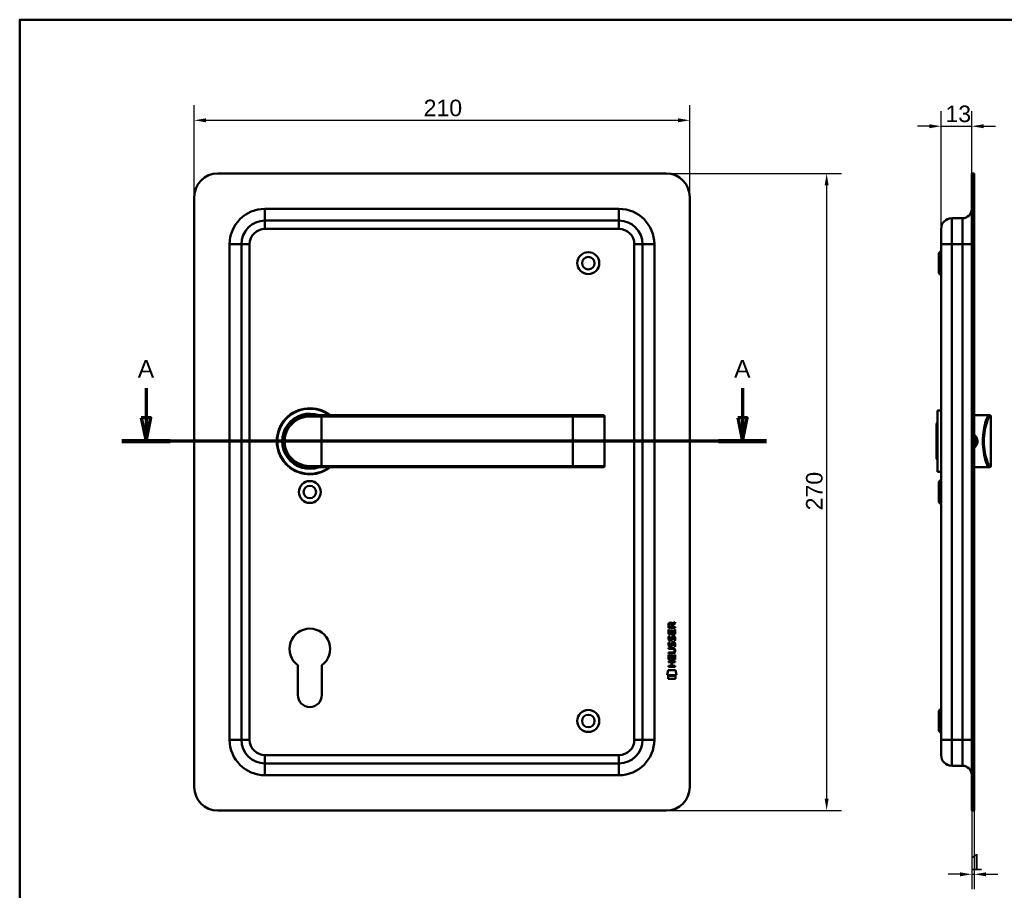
# Model space of a CAD drawing. Header units: millimetres. Extents: x 20 to 833, y 20 to 574.
# Tile 3 of 4: x 20 to 437, y 205 to 574. Entities that reach past the tile are written whole.
import ezdxf

# ---------------------------------------------------------------- set-up
doc = ezdxf.new("R2010")
doc.units = ezdxf.units.MM
doc.header["$LTSCALE"] = 2
for name, color, linetype, lineweight in [('Bemaßungen(DIN)', 7, 'Continuous', 25), ('Schnittansichtslinien(DIN)', 7, 'Continuous', 70), ('Sichtbare Kanten(DIN)', 7, 'Continuous', 50), ('Sichtbare tangentiale Kanten(DIN)', 7, 'Continuous', 50), ('Skizziergeometrie(DIN)', 7, 'Continuous', 50)]:
    doc.layers.add(name, color=color, linetype=linetype, lineweight=lineweight)
doc.styles.add('Aktuell-DINGroßer Text', font='arial.ttf')
doc.styles.add('STANDARD-DIN~0', font='arial.ttf')
doc.dimstyles.new('CAD-LAN', dxfattribs={"dimscale": 2, "dimtxt": 3.5, "dimasz": 2.5, "dimexe": 3.175, "dimexo": 0, "dimgap": 0.8, "dimtad": 1, "dimrnd": 1e-08, "dimtxsty": 'STANDARD-DIN~0', "dimcen": 0.09, "dimdle": 10, "dimclrd": 250, "dimclre": 250, "dimclrt": 250, "dimadec": 0, "dimazin": 2, "dimtfac": 1, "dimtmove": 0, "dimatfit": 3, "dimfxl": 1, "dimtolj": 1, "dimtzin": 0, "dimlwd": 25, "dimlwe": 25, "dimarcsym": 0})

# ---------------------------------------------------------------- blocks, each defined once
blk = doc.blocks.new('Ränder Standardrahmen')
at = {"layer": 'Skizziergeometrie(DIN)', "flags": 128}
blk.add_lwpolyline([(10, 10), (10, 287), (410, 287), (410, 10), (10, 10)], dxfattribs=at)
blk = doc.blocks.new('*D17')
at = {"layer": 'Bemaßungen(DIN)', "color": 250, "linetype": 'Continuous', "lineweight": 25, "true_color": 0x3f3f3f, "transparency": 16777216}
for p, q in [((410.47, 485.36), (410.47, 535.21)), ((423.47, 508.86), (423.47, 535.21)), ((405.47, 528.86), (400.47, 528.86)), ((410.47, 528.86), (423.47, 528.86)), ((428.47, 528.86), (433.47, 528.86))]:
    blk.add_line(p, q, dxfattribs=at)
at = {"layer": 'Bemaßungen(DIN)', "color": 250, "linetype": 'Continuous', "true_color": 0x3f3f3f, "transparency": 16777216}
for points in [[(405.47, 529.69), (405.47, 528.02), (410.47, 528.86)], [(428.47, 529.69), (428.47, 528.02), (423.47, 528.86)]]:
    blk.add_solid(points, dxfattribs=at)
at = {"layer": 'Defpoints', "color": 0, "linetype": 'Continuous', "transparency": 16777216}
for p in [(423.47, 528.86), (423.47, 508.86), (410.47, 485.36)]:
    blk.add_point(p, dxfattribs=at)
at = {"layer": 'Bemaßungen(DIN)', "color": 250, "linetype": 'Continuous', "lineweight": 25, "true_color": 0x3f3f3f, "transparency": 16777216, "insert": (412.29, 537.61), "char_height": 7, "attachment_point": 1, "style": 'STANDARD-DIN~0'}
blk.add_mtext('\\A1;13', dxfattribs=at)
blk = doc.blocks.new('*D18')
at = {"layer": 'Bemaßungen(DIN)', "color": 250, "linetype": 'Continuous', "lineweight": 25, "true_color": 0x3f3f3f, "transparency": 16777216}
for p, q in [((423.47, 238.86), (423.47, 205.51)), ((424.47, 238.86), (424.47, 205.51)), ((418.47, 211.86), (413.47, 211.86)), ((423.47, 211.86), (424.47, 211.86)), ((429.47, 211.86), (434.47, 211.86))]:
    blk.add_line(p, q, dxfattribs=at)
at = {"layer": 'Bemaßungen(DIN)', "color": 250, "linetype": 'Continuous', "true_color": 0x3f3f3f, "transparency": 16777216}
for points in [[(418.47, 212.69), (418.47, 211.02), (423.47, 211.86)], [(429.47, 212.69), (429.47, 211.02), (424.47, 211.86)]]:
    blk.add_solid(points, dxfattribs=at)
at = {"layer": 'Defpoints', "color": 0, "linetype": 'Continuous', "transparency": 16777216}
for p in [(423.47, 238.86), (424.47, 238.86), (424.47, 211.86)]:
    blk.add_point(p, dxfattribs=at)
at = {"layer": 'Bemaßungen(DIN)', "color": 250, "linetype": 'Continuous', "lineweight": 25, "true_color": 0x3f3f3f, "transparency": 16777216, "insert": (422.68, 220.49), "char_height": 7, "attachment_point": 1, "style": 'STANDARD-DIN~0'}
blk.add_mtext('\\A1;1', dxfattribs=at)
blk = doc.blocks.new('*D19')
at = {"layer": 'Bemaßungen(DIN)', "color": 250, "linetype": 'Continuous', "lineweight": 25, "true_color": 0x3f3f3f, "transparency": 16777216}
for p, q in [((93.95, 498.86), (93.95, 537.72)), ((303.95, 498.86), (303.95, 537.72)), ((98.95, 531.37), (298.95, 531.37))]:
    blk.add_line(p, q, dxfattribs=at)
at = {"layer": 'Bemaßungen(DIN)', "color": 250, "linetype": 'Continuous', "true_color": 0x3f3f3f, "transparency": 16777216}
for points in [[(98.95, 532.2), (98.95, 530.53), (93.95, 531.37)], [(298.95, 532.2), (298.95, 530.53), (303.95, 531.37)]]:
    blk.add_solid(points, dxfattribs=at)
at = {"layer": 'Defpoints', "color": 0, "linetype": 'Continuous', "transparency": 16777216}
for p in [(303.95, 531.37), (93.95, 498.86), (303.95, 498.86)]:
    blk.add_point(p, dxfattribs=at)
at = {"layer": 'Bemaßungen(DIN)', "color": 250, "linetype": 'Continuous', "lineweight": 25, "true_color": 0x3f3f3f, "transparency": 16777216, "insert": (191.17, 540.11), "char_height": 7, "attachment_point": 1, "style": 'STANDARD-DIN~0'}
blk.add_mtext('\\A1;210', dxfattribs=at)
blk = doc.blocks.new('*D20')
at = {"layer": 'Bemaßungen(DIN)', "color": 250, "linetype": 'Continuous', "lineweight": 25, "true_color": 0x3f3f3f, "transparency": 16777216}
for p, q in [((293.95, 508.86), (368.3, 508.86)), ((361.95, 503.86), (361.95, 243.86)), ((293.95, 238.86), (368.3, 238.86))]:
    blk.add_line(p, q, dxfattribs=at)
at = {"layer": 'Bemaßungen(DIN)', "color": 250, "linetype": 'Continuous', "true_color": 0x3f3f3f, "transparency": 16777216}
for points in [[(361.12, 503.86), (362.78, 503.86), (361.95, 508.86)], [(361.12, 243.86), (362.78, 243.86), (361.95, 238.86)]]:
    blk.add_solid(points, dxfattribs=at)
at = {"layer": 'Defpoints', "color": 0, "linetype": 'Continuous', "transparency": 16777216}
for p in [(293.95, 508.86), (293.95, 238.86), (361.95, 238.86)]:
    blk.add_point(p, dxfattribs=at)
at = {"layer": 'Bemaßungen(DIN)', "color": 250, "linetype": 'Continuous', "lineweight": 25, "true_color": 0x3f3f3f, "transparency": 16777216, "insert": (353.2, 366.08), "char_height": 7, "attachment_point": 1, "rotation": 90, "style": 'STANDARD-DIN~0'}
blk.add_mtext('\\A1;270', dxfattribs=at)
blk = doc.blocks.new('2DTransSchnitt0')
at = {"layer": 'Schnittansichtslinien(DIN)', "linetype": 'Continuous'}
for p, q in [((36.77, 208.9), (36.77, 202.68)), ((163.13, 208.9), (163.13, 202.68)), ((35.77, 202.68), (36.77, 197.68)), ((37.77, 202.68), (35.77, 202.68)), ((36.77, 202.68), (36.77, 197.68)), ((36.77, 197.68), (37.77, 202.68)), ((162.13, 202.68), (163.13, 197.68)), ((164.13, 202.68), (162.13, 202.68)), ((163.13, 202.68), (163.13, 197.68)), ((163.13, 197.68), (164.13, 202.68)), ((168.22, 197.68), (31.67, 197.68))]:
    blk.add_line(p, q, dxfattribs=at)
at = {"layer": 'Schnittansichtslinien(DIN)', "linetype": 'Continuous', "lineweight": 140}
for p, q in [((41.87, 197.68), (31.67, 197.68)), ((168.22, 197.68), (158.03, 197.68))]:
    blk.add_line(p, q, dxfattribs=at)
at = {"layer": 'Schnittansichtslinien(DIN)', "linetype": 'Continuous', "flags": 128}
for points in [[(35.77, 202.68), (36.77, 197.68), (37.77, 202.68), (35.77, 202.68)], [(162.13, 202.68), (163.13, 197.68), (164.13, 202.68), (162.13, 202.68)]]:
    blk.add_lwpolyline(points, dxfattribs=at)
at = {"layer": 'Schnittansichtslinien(DIN)'}
for points in [[(35.77, 202.68), (36.77, 197.68), (37.77, 202.68), (35.77, 202.68)], [(162.13, 202.68), (163.13, 197.68), (164.13, 202.68), (162.13, 202.68)]]:
    blk.add_solid(points, dxfattribs=at)
at = {"layer": 'Schnittansichtslinien(DIN)', "char_height": 3.73, "attachment_point": 7, "style": 'Aktuell-DINGroßer Text'}
for insert in [(35.02, 211.18), (161.37, 211.18)]:
    blk.add_mtext('A', dxfattribs=dict(at, insert=insert))

msp = doc.modelspace()

# ---------------------------------------------------------------- linework, layer by layer
at = {"layer": 'Sichtbare Kanten(DIN)'}
for p, q in [((293.949, 508.858), (103.949, 508.858)), ((424.472, 508.858), (423.472, 508.858)), ((423.472, 498.858), (423.472, 508.858)), ((424.472, 508.858), (424.472, 498.858)), ((93.949, 498.858), (93.949, 248.858)), ((303.949, 248.858), (303.949, 498.858)), ((423.472, 498.858), (423.472, 248.858)), ((424.472, 498.858), (424.472, 248.858)), ((273.949, 488.858), (123.949, 488.858)), ((419.472, 489.858), (414.972, 489.858)), ((410.472, 478.858), (410.472, 485.358)), ((113.949, 478.858), (113.949, 268.858)), ((283.949, 268.858), (283.949, 478.858)), ((409.472, 475.108), (410.472, 476.108)), ((410.472, 478.858), (410.472, 268.858)), ((409.472, 466.608), (409.472, 475.108)), ((409.472, 466.608), (410.472, 465.608)), ((142.332, 406.34), (142.332, 406.34)), ((142.949, 406.358), (147.949, 406.358)), ((254.449, 406.358), (147.949, 406.358)), ((267.323, 406.358), (254.449, 406.358)), ((267.323, 406.358), (267.343, 406.358)), ((267.843, 384.858), (267.843, 405.858)), ((408.972, 408.358), (408.972, 382.358)), ((408.972, 408.358), (410.472, 408.358)), ((424.472, 406.358), (428.972, 406.358)), ((428.972, 406.358), (430.685, 406.358)), ((430.685, 406.358), (430.972, 406.358)), ((431.472, 384.858), (431.472, 405.858)), ((408.472, 402.858), (408.972, 403.358)), ((408.472, 387.858), (408.472, 402.858)), ((147.949, 384.358), (142.949, 384.358)), ((147.949, 384.358), (254.449, 384.358)), ((254.449, 384.358), (267.323, 384.358)), ((267.343, 384.358), (267.323, 384.358)), ((408.472, 387.858), (408.972, 387.358)), ((424.472, 384.358), (428.972, 384.358)), ((428.972, 384.358), (430.685, 384.358)), ((430.972, 384.358), (430.685, 384.358)), ((408.972, 382.358), (410.472, 382.358)), ((409.472, 378.108), (410.472, 379.108)), ((409.472, 369.608), (409.472, 378.108)), ((409.472, 369.608), (410.472, 368.608)), ((294.931, 316.344), (294.933, 317.658)), ((295.281, 317.614), (295.281, 316.726)), ((296.298, 316.725), (296.299, 317.613)), ((296.596, 317.974), (297.791, 318.764)), ((296.649, 317.575), (296.648, 316.725)), ((297.791, 318.33), (296.649, 317.575)), ((297.791, 318.764), (297.791, 318.33)), ((294.929, 313.614), (294.93, 315.618)), ((297.787, 313.612), (294.929, 313.614)), ((294.93, 315.618), (295.278, 315.618)), ((297.789, 316.342), (294.931, 316.344)), ((295.278, 315.618), (295.277, 313.991)), ((295.277, 313.991), (296.172, 313.99)), ((295.281, 316.726), (296.298, 316.725)), ((296.172, 313.99), (296.173, 315.437)), ((296.173, 315.437), (296.521, 315.437)), ((296.521, 315.437), (296.52, 313.99)), ((296.52, 313.99), (297.439, 313.989)), ((296.648, 316.725), (297.789, 316.724)), ((297.439, 313.989), (297.44, 315.636)), ((297.44, 315.636), (297.789, 315.636)), ((297.789, 315.636), (297.787, 313.612)), ((297.789, 316.724), (297.789, 316.342)), ((295.098, 310.294), (295.437, 310.193)), ((295.1, 312.84), (295.439, 312.74)), ((295.295, 308.962), (295.302, 308.945)), ((295.297, 311.509), (295.304, 311.491)), ((295.978, 308.864), (295.989, 308.881)), ((295.981, 311.411), (295.991, 311.428)), ((297.027, 309.991), (297.015, 309.991)), ((297.029, 312.537), (297.017, 312.537)), ((294.92, 302.876), (294.922, 304.881)), ((294.922, 305.452), (294.922, 305.829)), ((294.922, 305.829), (296.592, 305.827)), ((296.568, 305.45), (294.922, 305.452)), ((294.922, 304.881), (295.27, 304.88)), ((294.923, 307.387), (294.924, 307.764)), ((296.593, 307.385), (294.923, 307.387)), ((294.924, 307.764), (296.57, 307.762)), ((295.27, 304.88), (295.269, 303.253)), ((296.163, 303.253), (296.164, 304.699)), ((296.164, 304.699), (296.513, 304.699)), ((296.513, 304.699), (296.512, 303.252)), ((297.43, 303.251), (297.432, 304.899)), ((297.432, 304.899), (297.78, 304.898)), ((297.473, 306.6), (297.473, 306.61)), ((297.78, 304.898), (297.778, 302.874)), ((137.849, 287.858), (137.849, 300.433)), ((148.049, 300.433), (148.049, 287.858)), ((294.918, 301.706), (294.918, 302.083)), ((294.918, 302.083), (297.777, 302.081)), ((296.161, 301.705), (294.918, 301.706)), ((297.778, 302.874), (294.92, 302.876)), ((295.269, 303.253), (296.163, 303.253)), ((296.16, 300.147), (296.161, 301.705)), ((296.512, 303.252), (297.43, 303.251)), ((296.517, 301.705), (296.516, 300.147)), ((297.776, 301.704), (296.517, 301.705)), ((297.777, 302.081), (297.776, 301.704)), ((294.385, 296.194), (294.844, 298.327)), ((294.844, 298.327), (297.85, 298.325)), ((294.916, 299.771), (294.916, 300.148)), ((294.916, 300.148), (296.16, 300.147)), ((297.775, 299.769), (294.916, 299.771)), ((296.516, 300.147), (297.775, 300.146)), ((297.775, 300.146), (297.775, 299.769)), ((297.85, 298.325), (298.3, 296.191)), ((298.3, 296.191), (294.385, 296.194)), ((294.844, 294.766), (294.844, 295.908)), ((294.844, 295.908), (297.841, 295.906)), ((297.841, 294.764), (294.844, 294.766)), ((297.841, 295.906), (297.841, 294.764)), ((409.472, 281.108), (410.472, 282.108)), ((409.472, 272.608), (409.472, 281.108)), ((409.472, 272.608), (410.472, 271.608)), ((410.472, 262.358), (410.472, 268.858)), ((123.949, 258.858), (273.949, 258.858)), ((419.472, 257.858), (414.972, 257.858)), ((423.472, 238.858), (423.472, 248.858)), ((424.472, 248.858), (424.472, 238.858)), ((103.949, 238.858), (293.949, 238.858)), ((423.472, 238.858), (424.472, 238.858))]:
    msp.add_line(p, q, dxfattribs=at)
for centre, radius in [((260.949, 470.858), 4.65), ((260.949, 470.858), 2.65), ((142.949, 373.858), 4.65), ((142.949, 373.858), 2.65), ((260.949, 276.858), 4.65), ((260.949, 276.858), 2.65)]:
    msp.add_circle(centre, radius, dxfattribs=at)
for centre, radius, start, end in [((103.949, 498.858), 10, 90, 180), ((293.949, 498.858), 10, 0, 90), ((419.472, 493.858), 4, 270, 0), ((123.949, 478.858), 10, 90, 180), ((273.949, 478.858), 10, 0, 90), ((414.972, 485.358), 4.5, 90, 180), ((142.949, 395.358), 14, 51.78679, 308.21321), ((142.949, 395.358), 13.8, 52.8542, 307.1458), ((142.949, 395.358), 11.7, 70.08028, 289.91972), ((142.949, 395.358), 11.6, 71.49137, 288.50863), ((142.949, 395.358), 11.5, 73.04257, 286.95743), ((142.949, 395.358), 11.3, 76.76803, 283.23197), ((130.626, 408.056), 8.678, 339.58557, 339.58805), ((130.626, 408.056), 8.678, 343.58855, 343.59762), ((140.717, 405.466), 0.85, 144.22686, 144.41082), ((140.717, 405.466), 0.85, 60.5317, 60.67321), ((267.343, 405.858), 0.5, 0, 90), ((430.972, 405.858), 0.5, 0, 90), ((267.343, 384.858), 0.5, 270, 0), ((430.972, 384.858), 0.5, 270, 0), ((142.949, 307.358), 8.6, 306.37184, 233.62816), ((142.949, 287.858), 5.1, 180, 0), ((123.949, 268.858), 10, 180, 270), ((273.949, 268.858), 10, 270, 0), ((414.972, 262.358), 4.5, 180, 270), ((419.472, 253.858), 4, 0, 90), ((103.949, 248.858), 10, 180, 270), ((293.949, 248.858), 10, 270, 0)]:
    msp.add_arc(centre, radius, start, end, dxfattribs=at)
for centre, major_axis, ratio, start_param, end_param in [((296.46, 316.841), (0.976, -1.274), 0.5180415, 2.7627686, 3.7355131), ((295.067, 316.76), (-1.242, -1.64), 0.5994938, 2.7365723, 3.5673799), ((296.646, 312.32), (-1.192, -3.54), 0.2215161, 5.9678979, 6.0270389), ((296.563, 314.619), (-1.103, -3.296), 0.2312948, 5.9540546, 6.015014), ((296.048, 309.765), (-0.583, -1.012), 0.541605, 5.8985019, 6.3563332), ((296.042, 312.303), (-0.574, -1.004), 0.5438409, 5.8950231, 6.3553168), ((295.92, 308.889), (-0.098, -0.139), 0.3641716, 1.3429, 1.6509781), ((295.922, 311.435), (-0.098, -0.139), 0.3641716, 1.3429, 1.6509781), ((296.368, 308.306), (-0.838, -1.64), 0.4594521, 2.8344186, 3.3561114), ((296.369, 310.85), (-0.839, -1.642), 0.4591024, 2.8345951, 3.3559829), ((292.752, 310.133), (4.808, -4.323), 0.3742014, 5.888113, 6.6064523), ((292.748, 303.088), (4.814, 4.313), 0.3742661, 5.9599282, 6.6783921), ((274.04, 326.437), (23.266, -20.361), 0.1371339, 6.127502, 6.402435)]:
    msp.add_ellipse(centre, major_axis=major_axis, ratio=ratio, start_param=start_param, end_param=end_param, dxfattribs=at)
for points, knots in [([(142.949, 406.358), (141.292, 406.358), (139.649, 405.978), (138.176, 405.268), (136.704, 404.559), (135.4, 403.524), (134.374, 402.248), (133.349, 400.972), (132.606, 399.453), (132.232, 397.835), (131.858, 396.217), (131.858, 394.497), (132.232, 392.879), (132.606, 391.262), (133.349, 389.744), (134.374, 388.468), (135.399, 387.192), (136.703, 386.157), (138.176, 385.447), (139.649, 384.738), (141.292, 384.358), (142.949, 384.358)], [-3.3432814, -3.3432814, -3.3432814, -3.3432814, -2.8656698, -2.8656698, -2.8656698, -2.3880581, -2.3880581, -2.3880581, -1.9104465, -1.9104465, -1.9104465, -1.4328349, -1.4328349, -1.4328349, -0.9552233, -0.9552233, -0.9552233, -0.4776116, -0.4776116, -0.4776116, 0, 0, 0, 0]), ([(424.47, 397.592), (424.926, 397.181), (425.257, 396.633), (425.396, 396.031), (425.497, 395.593), (425.497, 395.126), (425.396, 394.687), (425.295, 394.247), (425.095, 393.835), (424.817, 393.486), (424.712, 393.355), (424.597, 393.233), (424.472, 393.122)], [3.41810711, 3.41810711, 3.41810711, 3.41810711, 3.62583349, 3.62583349, 3.62583349, 3.77690989, 3.77690989, 3.77690989, 3.92798628, 3.92798628, 3.92798628, 3.98481417, 3.98481417, 3.98481417, 3.98481417]), ([(424.472, 392.563), (424.706, 392.742), (425.279, 393.313), (425.86, 394.549), (425.863, 396.485), (425.105, 397.661), (424.472, 398.151)], [-1.90104539, -1.90104539, -1.90104539, -1.90104539, -1.81291674, -1.66184035, -1.51076395, -1.27193278, -1.27193278, -1.27193278, -1.27193278]), ([(297.473, 306.61), (297.473, 306.657), (297.471, 306.703), (297.455, 306.839), (297.432, 306.926), (297.358, 307.077), (297.311, 307.138), (297.191, 307.244), (297.12, 307.284), (296.903, 307.368), (296.744, 307.385), (296.593, 307.385)], [0, 0, 0, 0, 0.01400423, 0.01400423, 0.0408947, 0.0408947, 0.06439039, 0.06439039, 0.08887549, 0.08887549, 0.13413559, 0.13413559, 0.13413559, 0.13413559])]:
    msp.add_open_spline(points, degree=3, knots=knots, dxfattribs=at)
for points in [[(294.933, 317.658), (294.947, 318.099), (295.179, 318.561), (295.792, 318.561)], [(296.299, 317.613), (296.299, 317.886), (296.212, 318.212), (295.797, 318.212)], [(296.902, 312.899), (297.19, 312.938), (297.472, 312.837), (297.666, 312.521)], [(294.975, 308.815), (294.884, 309.056), (294.855, 309.289), (294.897, 309.617)], [(294.977, 311.362), (294.886, 311.603), (294.857, 311.836), (294.899, 312.164)], [(294.897, 309.617), (294.915, 309.757), (294.956, 309.964), (295.027, 310.137)], [(294.899, 312.164), (294.917, 312.303), (294.958, 312.51), (295.029, 312.683)], [(295.534, 308.355), (295.311, 308.388), (295.081, 308.533), (294.975, 308.815)], [(295.536, 310.901), (295.313, 310.934), (295.083, 311.079), (294.977, 311.362)], [(295.027, 310.137), (295.047, 310.186), (295.098, 310.294), (295.098, 310.294)], [(295.029, 312.683), (295.049, 312.733), (295.1, 312.84), (295.1, 312.84)], [(295.282, 309.729), (295.218, 309.476), (295.212, 309.252), (295.27, 309.036)], [(295.284, 312.275), (295.22, 312.023), (295.214, 311.799), (295.272, 311.583)], [(295.437, 310.193), (295.437, 310.193), (295.317, 309.867), (295.282, 309.729)], [(295.439, 312.74), (295.439, 312.74), (295.319, 312.413), (295.284, 312.275)], [(295.507, 308.732), (295.654, 308.672), (295.842, 308.708), (295.947, 308.823)], [(295.509, 311.279), (295.656, 311.219), (295.844, 311.254), (295.949, 311.369)], [(295.691, 310.888), (295.59, 310.89), (295.569, 310.896), (295.536, 310.901)], [(296.319, 311.253), (296.203, 311.043), (296.008, 310.884), (295.691, 310.888)], [(295.989, 308.881), (296.058, 308.991), (296.115, 309.154), (296.17, 309.4)], [(295.991, 311.428), (296.06, 311.537), (296.117, 311.701), (296.172, 311.946)], [(296.17, 309.4), (296.254, 309.767), (296.356, 309.979), (296.497, 310.146)], [(296.172, 311.946), (296.256, 312.314), (296.358, 312.525), (296.499, 312.693)], [(296.509, 309.249), (296.455, 309.009), (296.392, 308.844), (296.317, 308.706)], [(296.511, 311.796), (296.457, 311.556), (296.394, 311.391), (296.319, 311.253)], [(296.497, 310.146), (296.59, 310.256), (296.721, 310.329), (296.9, 310.353)], [(296.499, 312.693), (296.592, 312.803), (296.723, 312.875), (296.902, 312.899)], [(296.558, 309.448), (296.55, 309.418), (296.51, 309.251), (296.509, 309.249)], [(296.56, 311.994), (296.552, 311.964), (296.512, 311.798), (296.511, 311.796)], [(296.744, 309.873), (296.673, 309.784), (296.613, 309.646), (296.558, 309.448)], [(296.746, 312.419), (296.675, 312.331), (296.615, 312.193), (296.56, 311.994)], [(297.015, 309.991), (296.893, 309.991), (296.818, 309.958), (296.744, 309.873)], [(297.017, 312.537), (296.895, 312.537), (296.82, 312.505), (296.746, 312.419)], [(296.9, 310.353), (297.188, 310.391), (297.47, 310.291), (297.664, 309.974)], [(297.219, 308.408), (297.219, 308.408), (297.374, 308.662), (297.433, 308.947)], [(297.221, 310.954), (297.221, 310.955), (297.376, 311.208), (297.435, 311.493)], [(297.59, 310.868), (297.569, 310.872), (297.221, 310.954), (297.221, 310.954)], [(297.433, 308.947), (297.502, 309.28), (297.501, 309.556), (297.395, 309.753)], [(297.435, 311.493), (297.504, 311.826), (297.503, 312.102), (297.397, 312.3)], [(297.812, 309.04), (297.782, 308.708), (297.624, 308.379), (297.588, 308.321)], [(297.814, 311.586), (297.784, 311.255), (297.626, 310.925), (297.59, 310.868)], [(297.664, 309.974), (297.774, 309.794), (297.828, 309.575), (297.828, 309.305)], [(297.666, 312.521), (297.776, 312.34), (297.83, 312.121), (297.83, 311.852)], [(297.828, 309.305), (297.828, 309.22), (297.821, 309.134), (297.812, 309.04)], [(297.83, 311.852), (297.83, 311.767), (297.823, 311.681), (297.814, 311.586)], [(295.689, 308.342), (295.588, 308.343), (295.567, 308.35), (295.534, 308.355)], [(296.317, 308.706), (296.201, 308.497), (296.006, 308.338), (295.689, 308.342)], [(297.588, 308.321), (297.567, 308.326), (297.219, 308.408), (297.219, 308.408)]]:
    msp.add_open_spline(points, degree=3, dxfattribs=at)
at = {"layer": 'Sichtbare tangentiale Kanten(DIN)'}
for p, q in [((423.472, 498.858), (424.472, 498.858)), ((123.949, 493.858), (273.949, 493.858)), ((123.949, 493.858), (123.949, 488.858)), ((273.949, 493.858), (273.949, 488.858)), ((123.949, 485.358), (123.949, 488.858)), ((273.949, 485.358), (273.949, 488.858)), ((414.972, 489.858), (414.972, 478.858)), ((419.472, 478.858), (419.472, 489.858)), ((273.949, 485.358), (123.949, 485.358)), ((108.949, 268.858), (108.949, 478.858)), ((108.949, 478.858), (113.949, 478.858)), ((117.449, 478.858), (113.949, 478.858)), ((117.449, 478.858), (117.449, 268.858)), ((280.449, 478.858), (283.949, 478.858)), ((280.449, 268.858), (280.449, 478.858)), ((288.949, 478.858), (283.949, 478.858)), ((288.949, 478.858), (288.949, 268.858)), ((414.972, 478.858), (410.472, 478.858)), ((419.472, 478.858), (414.972, 478.858)), ((414.972, 268.858), (414.972, 478.858)), ((419.472, 478.858), (419.472, 268.858)), ((419.472, 478.858), (423.472, 478.858)), ((147.949, 405.858), (142.892, 405.858)), ((147.949, 406.358), (147.949, 405.858)), ((147.949, 405.858), (254.449, 405.858)), ((147.949, 384.858), (147.949, 405.858)), ((254.449, 406.358), (254.449, 405.858)), ((254.449, 384.858), (254.449, 405.858)), ((254.449, 405.858), (267.804, 405.858)), ((267.804, 405.858), (267.804, 384.858)), ((267.843, 405.858), (267.804, 405.858)), ((431.472, 405.858), (431.182, 405.858)), ((142.892, 384.858), (147.949, 384.858)), ((254.449, 384.858), (147.949, 384.858)), ((147.949, 384.358), (147.949, 384.858)), ((254.449, 384.358), (254.449, 384.858)), ((267.804, 384.858), (254.449, 384.858)), ((267.804, 384.858), (267.843, 384.858)), ((431.182, 384.858), (431.472, 384.858)), ((108.949, 268.858), (113.949, 268.858)), ((117.449, 268.858), (113.949, 268.858)), ((280.449, 268.858), (283.949, 268.858)), ((288.949, 268.858), (283.949, 268.858)), ((414.972, 268.858), (410.472, 268.858)), ((414.972, 268.858), (414.972, 257.858)), ((419.472, 268.858), (414.972, 268.858)), ((419.472, 257.858), (419.472, 268.858)), ((419.472, 268.858), (423.472, 268.858)), ((123.949, 258.858), (123.949, 262.358)), ((123.949, 262.358), (273.949, 262.358)), ((123.949, 258.858), (123.949, 253.858)), ((273.949, 262.358), (273.949, 258.858)), ((273.949, 253.858), (273.949, 258.858)), ((273.949, 253.858), (123.949, 253.858)), ((424.472, 248.858), (423.472, 248.858))]:
    msp.add_line(p, q, dxfattribs=at)
for centre, radius, start, end in [((123.949, 478.858), 15, 90, 180), ((273.949, 478.858), 15, 0, 90), ((123.949, 478.858), 6.5, 90, 180), ((273.949, 478.858), 6.5, 0, 90), ((123.949, 268.858), 15, 180, 270), ((123.949, 268.858), 6.5, 180, 270), ((273.949, 268.858), 6.5, 270, 0), ((273.949, 268.858), 15, 270, 0)]:
    msp.add_arc(centre, radius, start, end, dxfattribs=at)
for centre, major_axis, ratio, start_param, end_param in [((142.949, 405.858), (0, 0.5), 0.1145038, 0, 1.5707963), ((267.323, 405.858), (0, 0.5), 0.9612617, 4.712389, 6.2831853), ((430.685, 405.858), (0, 0.5), 0.9934228, 4.712389, 6.2831853), ((142.949, 384.858), (0, -0.5), 0.1145038, 4.712389, 6.2831853), ((267.323, 384.858), (0, -0.5), 0.9612617, 0, 1.5707963), ((430.685, 384.858), (0, -0.5), 0.9934228, 0, 1.5707963)]:
    msp.add_ellipse(centre, major_axis=major_axis, ratio=ratio, start_param=start_param, end_param=end_param, dxfattribs=at)
for points, knots in [([(142.892, 384.858), (141.292, 384.858), (139.706, 385.222), (138.284, 385.898), (136.861, 386.574), (135.602, 387.563), (134.612, 388.781), (133.623, 389.999), (132.902, 391.447), (132.542, 392.991), (132.183, 394.536), (132.184, 396.177), (132.544, 397.723), (132.904, 399.268), (133.624, 400.716), (134.613, 401.935), (135.602, 403.153), (136.862, 404.141), (138.284, 404.818), (139.706, 405.494), (141.292, 405.858), (142.892, 405.858)], [0, 0, 0, 0, 0.4776116, 0.4776116, 0.4776116, 0.9552233, 0.9552233, 0.9552233, 1.4328349, 1.4328349, 1.4328349, 1.9104465, 1.9104465, 1.9104465, 2.3880581, 2.3880581, 2.3880581, 2.8656698, 2.8656698, 2.8656698, 3.3432814, 3.3432814, 3.3432814, 3.3432814]), ([(430.685, 406.358), (430.503, 406.358), (430.229, 405.978), (429.914, 405.268), (429.599, 404.559), (429.244, 403.524), (428.934, 402.248), (428.625, 400.972), (428.362, 399.453), (428.23, 397.835), (428.098, 396.217), (428.097, 394.497), (428.228, 392.879), (428.36, 391.262), (428.624, 389.744), (428.934, 388.468), (429.244, 387.192), (429.599, 386.157), (429.914, 385.447), (430.228, 384.738), (430.503, 384.358), (430.685, 384.358)], [-3.3432814, -3.3432814, -3.3432814, -3.3432814, -2.8656698, -2.8656698, -2.8656698, -2.3880581, -2.3880581, -2.3880581, -1.9104465, -1.9104465, -1.9104465, -1.4328349, -1.4328349, -1.4328349, -0.9552233, -0.9552233, -0.9552233, -0.4776116, -0.4776116, -0.4776116, 0, 0, 0, 0]), ([(431.182, 384.858), (430.997, 384.858), (430.721, 385.222), (430.402, 385.898), (430.083, 386.574), (429.724, 387.563), (429.411, 388.781), (429.097, 389.999), (428.832, 391.447), (428.698, 392.991), (428.564, 394.536), (428.565, 396.177), (428.699, 397.723), (428.833, 399.268), (429.097, 400.716), (429.411, 401.935), (429.724, 403.153), (430.083, 404.141), (430.402, 404.818), (430.721, 405.494), (430.997, 405.858), (431.182, 405.858)], [0, 0, 0, 0, 0.4776116, 0.4776116, 0.4776116, 0.9552233, 0.9552233, 0.9552233, 1.4328349, 1.4328349, 1.4328349, 1.9104465, 1.9104465, 1.9104465, 2.3880581, 2.3880581, 2.3880581, 2.8656698, 2.8656698, 2.8656698, 3.3432814, 3.3432814, 3.3432814, 3.3432814])]:
    msp.add_open_spline(points, degree=3, knots=knots, dxfattribs=at)

# ---------------------------------------------------------------- block references
at = {"xscale": 2, "yscale": 2, "zscale": 2}
msp.add_blockref('Ränder Standardrahmen', (0, 0), dxfattribs=at)
at = {"layer": 'Schnittansichtslinien(DIN)', "xscale": 2, "yscale": 2, "zscale": 2}
msp.add_blockref('2DTransSchnitt0', (0, 0), dxfattribs=at)

# ---------------------------------------------------------------- dimensions: what is measured, and where the dimension line sits
at = {"layer": 'Bemaßungen(DIN)', "color": 250, "linetype": 'Continuous', "lineweight": 25, "true_color": 0x3f3f3f}
for base, p1, p2, angle, override, picture, middle in [((303.949, 531.366), (93.949, 498.858), (303.949, 498.858), 180, {"dimgap": 0.8, "dimdec": 2, "dimtol": 0, "dimlim": 0, "dimtp": 0, "dimtm": 0, "dimtdec": 2, "dimtofl": 0, "dimatfit": 1}, '*D19', (198.949, 531.366)), ((423.472, 528.858), (410.472, 485.358), (423.472, 508.858), 180, {"dimgap": 0.8, "dimdec": 2, "dimtol": 0, "dimlim": 0, "dimtp": 0, "dimtm": 0, "dimtdec": 2, "dimtofl": 1, "dimatfit": 1}, '*D17', (416.972, 528.858)), ((361.949, 238.858), (293.949, 508.858), (293.949, 238.858), 90, {"dimgap": 0.8, "dimdec": 2, "dimtol": 0, "dimlim": 0, "dimtp": 0, "dimtm": 0, "dimtdec": 2, "dimtofl": 0, "dimatfit": 1}, '*D20', (361.949, 373.858)), ((424.472, 211.858), (423.472, 238.858), (424.472, 238.858), 180, {"dimgap": 0.8, "dimdec": 2, "dimtol": 0, "dimlim": 0, "dimtp": 0, "dimtm": 0, "dimtdec": 2, "dimtofl": 1, "dimatfit": 1}, '*D18', (423.972, 211.858))]:
    dim = msp.add_linear_dim(base=base, p1=p1, p2=p2, angle=angle, dimstyle='CAD-LAN', override=override, dxfattribs=at)
    dim.commit()
    dim.dimension.update_dxf_attribs({"geometry": picture, "text_midpoint": middle, "dimtype": 160})

doc.saveas('drawing.dxf')
